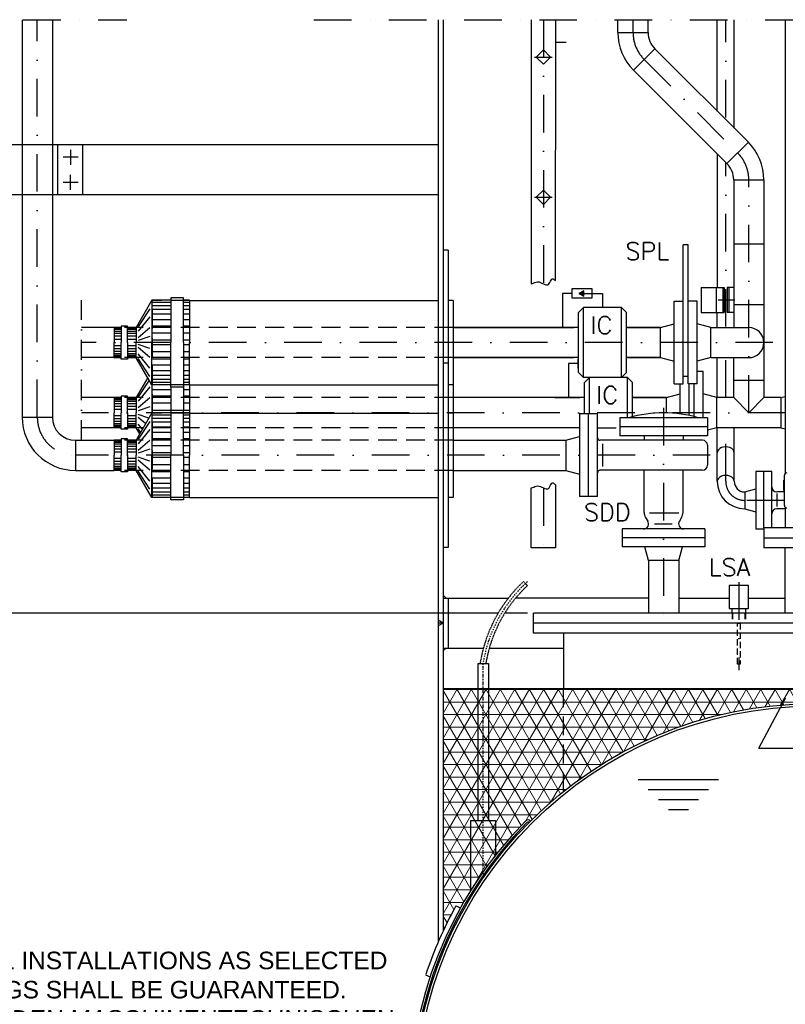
# Model space of a CAD drawing. Header units: inches. Extents: x -1548 to 30345, y -12744 to 2311.
# Tile 12 of 33: x 5813 to 7341, y -5924 to -3958. Entities that reach past the tile are written whole.
import ezdxf
from ezdxf.enums import TextEntityAlignment as Align

# ---------------------------------------------------------------- set-up
doc = ezdxf.new("R2010")
doc.units = ezdxf.units.IN
doc.header["$MEASUREMENT"] = 0
doc.linetypes.add('DASHDOT', pattern=[1, 0.5, -0.25, 0, -0.25])
doc.linetypes.add('HIDDEN', pattern=[0.375, 0.25, -0.125])
doc.layers.get('0').update_dxf_attribs({"linetype": 'CONTINUOUS'})
for name, color, linetype in [('12', 7, 'CONTINUOUS'), ('2', 7, 'CONTINUOUS'), ('41', 7, 'CONTINUOUS'), ('42', 7, 'CONTINUOUS'), ('44', 7, 'CONTINUOUS')]:
    doc.layers.add(name, color=color, linetype=linetype)
doc.styles.add('ROMANS', font='ROMANS', dxfattribs={"height": 0.2})

msp = doc.modelspace()

# ---------------------------------------------------------------- hatches: boundary and pattern name
h = msp.add_hatch(color=256)
h.dxf.hatch_style = 1
h.paths.add_polyline_path([(6929.7, -4504.5), (6939.1, -4509.9), (6939.1, -4499.1)])
at = {"layer": '2', "linetype": 'Continuous', "lineweight": 5}
h = msp.add_hatch(dxfattribs=at)
h.set_pattern_fill('NET3', color=253, scale=200)
h.set_pattern_definition([(0, (-1252.436, -12595.071), (0, 25), []), (60, (-1252.436, -12595.071), (-21.650635, 12.5), []), (120, (-1252.436, -12595.071), (-21.650635, -12.5), [])])
h.paths.add_polyline_path([(6823, -5557.7, -0.415496), (6832.9, -5557.6, -0.027574), (6898.6, -5498.8), (6898.6, -5425.7), (6658.6, -5425.7), (6658.6, -5777.1, -0.017184), (6684.1, -5727.1), (6693.3, -5731.1, -0.067385)])
h.paths.add_polyline_path([(7007.1, -5425.7), (6898.6, -5425.7), (6898.6, -5498.8, -0.040948)])
h.paths.add_polyline_path([(6898.6, -5293.3), (6658.6, -5293.3), (6658.6, -5425.7), (6898.6, -5425.7)])
h.paths.add_polyline_path([(7341.5, -5325.3), (7341.5, -5293.3), (6898.6, -5293.3), (6898.6, -5425.7), (7007.1, -5425.7, -0.11043)])
h.paths.add_polyline_path([(7381.8, -5293.3), (7341.5, -5293.3), (7341.5, -5325.3, -0.012609), (7381.8, -5323.5)])
h.paths.add_polyline_path([(7398.6, -5293.3), (7381.8, -5293.3), (7381.8, -5323.5, -0.005266), (7398.6, -5323.3)])
h.paths.add_polyline_path([(7415.5, -5293.3), (7398.6, -5293.3), (7398.6, -5323.3, -0.005266), (7415.5, -5323.5)])
h.paths.add_polyline_path([(7455.8, -5293.3), (7415.5, -5293.3), (7415.5, -5323.5, -0.012609), (7455.8, -5325.3)])
h.paths.add_polyline_path([(7468.5, -5293.3), (7455.8, -5293.3), (7455.8, -5325.3, -0.003981), (7468.5, -5326.4)])
h.paths.add_polyline_path([(7498.6, -5293.3), (7468.5, -5293.3), (7468.5, -5326.4, -0.009476), (7498.6, -5329.6)])
h.paths.add_polyline_path([(7528.8, -5293.3), (7498.6, -5293.3), (7498.6, -5329.6, -0.009522), (7528.8, -5334)])
h.paths.add_polyline_path([(7648.5, -5293.3), (7528.8, -5293.3), (7528.8, -5334, -0.038572), (7648.5, -5363.3)])
h.paths.add_polyline_path([(7678.6, -5293.3), (7648.5, -5293.3), (7648.5, -5363.3, -0.009987), (7678.6, -5373.9)])
h.paths.add_polyline_path([(7708.8, -5293.3), (7678.6, -5293.3), (7678.6, -5373.9, -0.010138), (7708.8, -5385.9)])
h.paths.add_polyline_path([(7898.6, -5293.3), (7708.8, -5293.3), (7708.8, -5385.9, -0.069363), (7898.6, -5498.8)])
h.paths.add_polyline_path([(8138.6, -5293.3), (7898.6, -5293.3), (7898.6, -5498.8, -0.027574), (7964.3, -5557.6, -0.415496), (7974.2, -5557.7, -0.020074), (8017.7, -5605.7), (8138.6, -5605.7)])
h.paths.add_polyline_path([(8138.6, -5605.7), (8017.7, -5605.7, -0.047247), (8103.9, -5731.1), (8113.1, -5727.1, -0.017184), (8138.6, -5777.1)])

# ---------------------------------------------------------------- linework, layer by layer
at = {"linetype": 'Continuous'}
for p, q in [((6648.6, -4207.6), (5758.5, -4207.6)), ((5888.8, -4207.6), (5888.8, -4307.6)), ((5938.8, -4207.6), (5938.8, -4307.6)), ((6648.6, -4307.6), (5758.5, -4307.6)), ((6077.5, -4687), (6077.5, -4742.9)), ((6115, -4691.7), (6115, -4738.2)), ((6140.1, -4691.7), (6140.1, -4738.2)), ((6152.6, -4687), (6152.6, -4742.9)), ((6678.6, -4686.6), (6678.6, -4743.3)), ((6768.6, -5142.5), (5359.6, -5142.5)), ((6826.7, -5142.5), (6781.8, -5142.5))]:
    msp.add_line(p, q, dxfattribs=at)
at = {"linetype": 'HIDDEN', "ltscale": 50}
for p, q in [((7235.4, -5142.5), (7235.4, -5162.5)), ((7236.4, -5142.5), (7236.4, -5162.5)), ((7260.9, -5142.5), (7260.9, -5162.5)), ((7261.8, -5142.5), (7261.8, -5162.5))]:
    msp.add_line(p, q, dxfattribs=at)
for points in [[(6956.2, -4513.5), (6956.2, -4495.5), (6915.7, -4495.5), (6915.7, -4513.5)], [(6929.7, -4504.5), (6939.1, -4509.9), (6939.1, -4499.1)], [(7229.4, -5133.4), (7267.9, -5133.4), (7267.9, -5087.5), (7229.4, -5087.5)]]:
    msp.add_lwpolyline(points, close=True)
for points in [[(6915.7, -4504.5), (6896.7, -4504.5), (6896.7, -4572.3), (6896.7, -4572.3)], [(6936, -4504.5), (6976.6, -4504.5), (6976.6, -4532.5), (6976.6, -4532.5)], [(6928.6, -4635.5), (6927.7, -4635.5), (6927.7, -4653.5), (6928.6, -4653.5)], [(6927.7, -4644.5), (6908.7, -4644.5), (6908.7, -4712.3), (6908.7, -4712.3)], [(7235.4, -5142.5), (7235.4, -5133.4)], [(7261.8, -5133.4), (7261.8, -5142.5)]]:
    msp.add_lwpolyline(points)
msp.add_lwpolyline([(7245.9, -5162.5), (7251.4, -5162.5), (7251.4, -5244.5), (7245.9, -5244.5)], close=True, dxfattribs=at)
at = {"layer": '2', "linetype": 'HIDDEN', "ltscale": 5}
msp.add_line((6819.1, -5079.5), (6826.8, -5087.7), dxfattribs=at)
at = {"layer": '2', "color": 7, "linetype": 'Continuous'}
for p, q in [((6727.5, -5243.3), (6727.5, -5556.7)), ((6748.8, -5243.3), (6748.8, -5556.7)), ((6713.1, -5556.7), (6713.1, -5697.5)), ((6713.1, -5556.7), (6763.1, -5556.7)), ((6763.1, -5556.7), (6763.1, -5625.9))]:
    msp.add_line(p, q, dxfattribs=at)
at = {"layer": '2', "linetype": 'Continuous'}
msp.add_line((6727.5, -5243.3), (6748.8, -5243.3), dxfattribs=at)
at = {"layer": '2', "color": 7, "linetype": 'DASHDOT', "ltscale": 5}
msp.add_line((6738.1, -5243.3), (6738.1, -5669.2), dxfattribs=at)
at = {"layer": '2', "linetype": 'Continuous', "lineweight": 5}
msp.add_line((8138.6, -5293.3), (6658.6, -5293.3), dxfattribs=at)
at = {"layer": '2', "linetype": 'HIDDEN', "ltscale": 5}
for radius, end in [(284.9, 171.092), (273.6, 170.7205)]:
    msp.add_arc((7013.8, -5287.4), radius, 133.1196, end, dxfattribs=at)
at = {"layer": '2', "linetype": 'DASHDOT', "ltscale": 5}
msp.add_arc((7013.8, -5287.4), 279.2, 132.0514, 170.91, dxfattribs=at)
at = {"layer": '41', "linetype": 'DASHDOT', "ltscale": 150}
for p, q in [((5670.2, -3957.9), (6027, -3957.9)), ((5848.6, -4751.5), (5848.6, -3957.9)), ((6400.4, -3957.9), (8168.6, -3957.9)), ((6858.6, -3957.9), (6858.6, -4485)), ((7037.6, -3983.6), (7037.6, -3957.9)), ((7222.6, -4153.2), (7222.6, -3957.9)), ((6840.6, -4032.5), (6875.9, -4032.5)), ((7059.9, -4037.3), (7246.4, -4223.8)), ((7222.6, -4570.7), (7222.6, -4242.7)), ((7268.6, -4742.5), (7268.6, -4277.5)), ((6840.6, -4312.5), (6875.9, -4312.5)), ((7207.5, -4517.5), (7240.8, -4517.5)), ((7316.9, -4602.5), (5936.8, -4602.5)), ((7222.6, -4712.3), (7222.6, -4636.1)), ((7098.6, -4732.7), (7098.6, -5157.5)), ((7341.5, -4742.5), (5936.8, -4742.5)), ((7222.6, -4879.5), (7222.6, -4772.6)), ((7191.7, -4827.5), (5924.6, -4827.5)), ((6858.6, -4893.6), (6858.6, -5026.7)), ((7339.6, -4917.5), (7260.6, -4917.5)), ((7248.6, -5080.8), (7248.6, -5256.4))]:
    msp.add_line(p, q, dxfattribs=at)
at = {"layer": '41', "linetype": 'Continuous', "ltscale": 150}
for p, q in [((5818.5, -3957.9), (5818.5, -4751.5)), ((5878.8, -3957.9), (5878.8, -4751.5)), ((6648.6, -3957.9), (6648.6, -5799.3)), ((6658.6, -3957.9), (6658.6, -5777.1)), ((6834.5, -3957.9), (6834.5, -4485.2)), ((6882.8, -3957.9), (6882, -4478.6)), ((7007.5, -3983.6), (7007.5, -3957.9)), ((7067.8, -3983.6), (7067.8, -3957.9)), ((7205.8, -4140.6), (7205.8, -3957.9)), ((7239.5, -4174.3), (7239.5, -3957.9)), ((7341.5, -3957.9), (7341.5, -4863.6)), ((7007.5, -3983.6), (7067.8, -3983.6)), ((6882.8, -4002.5), (6904.2, -4002.5)), ((6858.6, -4018.3), (6844.5, -4032.5)), ((6872.8, -4032.5), (6858.6, -4018.3)), ((7038.6, -4058.6), (7081.2, -4016)), ((7081.2, -4016), (7267.7, -4202.5)), ((6844.5, -4032.5), (6858.6, -4046.6)), ((6858.6, -4046.6), (6872.8, -4032.5)), ((7038.6, -4058.6), (7225, -4245.1)), ((7225, -4245.1), (7267.7, -4202.5)), ((5915.1, -4217.6), (5915.1, -4247.6)), ((7205.8, -4225.8), (7205.8, -4492.5)), ((5930.1, -4232.6), (5900.1, -4232.6)), ((5930.1, -4282.6), (5900.1, -4282.6)), ((5915.1, -4297.6), (5915.1, -4267.6)), ((7238.5, -4277.5), (7298.8, -4277.5)), ((7238.5, -4277.5), (7238.5, -4572.3)), ((7298.8, -4277.5), (7298.8, -4712.3)), ((6858.6, -4298.3), (6844.5, -4312.5)), ((6872.8, -4312.5), (6858.6, -4298.3)), ((6844.5, -4312.5), (6858.6, -4326.6)), ((6858.6, -4326.6), (6872.8, -4312.5)), ((6668.6, -4418.3), (6658.6, -4418.3)), ((6668.6, -4418.3), (6668.6, -4772.6)), ((7147.6, -4407.7), (7137.6, -4407.7)), ((7137.6, -4685), (7137.6, -4407.7)), ((7147.6, -4685), (7147.6, -4407.7)), ((7238.5, -4405.5), (7298.8, -4405.5)), ((7173.8, -4492.5), (7219.6, -4492.5)), ((7173.8, -4492.5), (7173.8, -4542.5)), ((7203.8, -4492.5), (7203.8, -4542.5)), ((7216.6, -4492.5), (7216.6, -4542.5)), ((7219.6, -4492.5), (7219.6, -4542.5)), ((7225.6, -4492.5), (7225.6, -4542.5)), ((7238.5, -4492.5), (7225.6, -4492.5)), ((7228.6, -4492.5), (7228.6, -4542.5)), ((6152.6, -4518.3), (6648.6, -4518.3)), ((6678.6, -4518.3), (6668.6, -4518.3)), ((6678.6, -4518.3), (6678.6, -4686.6)), ((7119.6, -4520), (7137.6, -4520)), ((7119.6, -4685), (7119.6, -4520)), ((7165.6, -4520), (7147.6, -4520)), ((7165.6, -4685), (7165.6, -4520)), ((6928.6, -4542.5), (6938.6, -4532.5)), ((6938.6, -4672.5), (6938.6, -4532.5)), ((7014.6, -4532.5), (6938.6, -4532.5)), ((7014.6, -4672.5), (7014.6, -4532.5)), ((7014.6, -4532.5), (7024.6, -4542.5)), ((7238.5, -4526.5), (7298.8, -4526.5)), ((6928.6, -4662.5), (6928.6, -4542.5)), ((7024.6, -4662.5), (7024.6, -4542.5)), ((7173.8, -4542.5), (7219.6, -4542.5)), ((7205.8, -4572.3), (7205.8, -4542.5)), ((7238.5, -4542.5), (7225.6, -4542.5)), ((6001.7, -4572.3), (5936.8, -4572.3)), ((6928.6, -4572.3), (6678.6, -4572.3)), ((6678.6, -4572.3), (6919.6, -4572.3)), ((7092.6, -4572.3), (7024.6, -4572.3)), ((7026.6, -4572.3), (7092.6, -4572.3)), ((7092.6, -4572.3), (7119.6, -4565.1)), ((7092.6, -4632.6), (7092.6, -4572.3)), ((7192.6, -4572.3), (7165.6, -4565.1)), ((7192.6, -4632.6), (7192.6, -4572.3)), ((7192.6, -4572.3), (7268.6, -4572.3)), ((6001.7, -4632.6), (5936.8, -4632.6)), ((6928.6, -4632.6), (6678.6, -4632.6)), ((6678.6, -4632.6), (6919.6, -4632.6)), ((7092.6, -4632.6), (7024.6, -4632.6)), ((7026.6, -4632.6), (7092.6, -4632.6)), ((7092.6, -4632.6), (7119.6, -4639.9)), ((7192.6, -4632.6), (7165.6, -4639.9)), ((7192.6, -4632.6), (7268.6, -4632.6)), ((7205.8, -4712.3), (7205.8, -4632.6)), ((7238.5, -4712.3), (7238.5, -4632.6)), ((6668.6, -4643.3), (6658.6, -4643.3)), ((6668.6, -4643.3), (6668.6, -5011.6)), ((6938.6, -4672.5), (6928.6, -4662.5)), ((7014.6, -4672.5), (6938.6, -4672.5)), ((6940.6, -4682.5), (6950.6, -4672.5)), ((6950.6, -4745), (6950.6, -4672.5)), ((7026.6, -4672.5), (6950.6, -4672.5)), ((7024.6, -4662.5), (7014.6, -4672.5)), ((7026.6, -4752.5), (7026.6, -4672.5)), ((7026.6, -4672.5), (7036.6, -4682.5)), ((7147.6, -4670), (7137.6, -4670)), ((7177.6, -4660), (7165.6, -4660)), ((7177.6, -4752.5), (7177.6, -4660)), ((6152.6, -4686.6), (6648.6, -4686.6)), ((6678.6, -4686.6), (6668.6, -4686.6)), ((6940.6, -4745), (6940.6, -4682.5)), ((7036.6, -4752.5), (7036.6, -4682.5)), ((7119.6, -4685), (7137.6, -4685)), ((7131.6, -4744.9), (7131.6, -4685)), ((7165.6, -4685), (7147.6, -4685)), ((7149.6, -4747.9), (7149.6, -4685)), ((7159.6, -4750.2), (7159.6, -4685)), ((7298.8, -4678.5), (7238.5, -4678.5)), ((6001.7, -4712.3), (5936.8, -4712.3)), ((6940.6, -4712.3), (6678.6, -4712.3)), ((6881.6, -4712.3), (6931.6, -4712.3)), ((7104.6, -4712.3), (7036.6, -4712.3)), ((7038.6, -4712.3), (7104.6, -4712.3)), ((7104.6, -4712.3), (7131.6, -4705.1)), ((7104.6, -4742.8), (7104.6, -4712.3)), ((7204.6, -4712.3), (7177.6, -4705.1)), ((7204.6, -4772.6), (7204.6, -4712.3)), ((7238.5, -4712.3), (7204.6, -4712.3)), ((7238.5, -4712.3), (7268.6, -4742.5)), ((7268.6, -4742.5), (7298.8, -4712.3)), ((7332.6, -4712.3), (7298.8, -4712.3)), ((7332.6, -4712.3), (7341.5, -4710)), ((7332.6, -4712.3), (7332.6, -4772.6)), ((5818.5, -4751.5), (5878.8, -4751.5)), ((6152.6, -4743.3), (6648.6, -4743.3)), ((6678.6, -4743.3), (6668.6, -4743.3)), ((6678.6, -4743.3), (6678.6, -4911.6)), ((6966.6, -4745), (6930.6, -4745)), ((6930.6, -4745), (6930.6, -4910)), ((6966.6, -4745), (6930.6, -4745)), ((6930.6, -4745), (6930.6, -4910)), ((6948.6, -4910), (6948.6, -4745)), ((6948.6, -4910), (6948.6, -4745)), ((6966.6, -4910), (6966.6, -4745)), ((6966.6, -4910), (6966.6, -4745)), ((7186.1, -4752.5), (7011.1, -4752.5)), ((7011.1, -4752.5), (7011.1, -4788.5)), ((7011.1, -4752.5), (7011.1, -4788.5)), ((7186.1, -4752.5), (7186.1, -4788.5)), ((6001.7, -4772.6), (5936.8, -4772.6)), ((6930.6, -4772.6), (6678.6, -4772.6)), ((7186.1, -4770.5), (7011.1, -4770.5)), ((7204.6, -4772.6), (7186.1, -4777.6)), ((7332.6, -4772.6), (7204.6, -4772.6)), ((7205.8, -4879.5), (7205.8, -4772.6)), ((7239.5, -4879.5), (7239.5, -4772.6)), ((7332.6, -4772.6), (7341.5, -4775)), ((6903.6, -4797.3), (6930.6, -4790.1)), ((6903.6, -4797.3), (6930.6, -4790.1)), ((7186.1, -4788.5), (7011.1, -4788.5)), ((7059.9, -4788.5), (7059.9, -4797.5)), ((7137.3, -4788.5), (7137.3, -4797.5)), ((5924.6, -4797.3), (5924.6, -4857.6)), ((5924.6, -4797.3), (6001.7, -4797.3)), ((6678.6, -4797.3), (6903.6, -4797.3)), ((6770.6, -4797.3), (6903.6, -4797.3)), ((6903.6, -4797.3), (6903.6, -4857.6)), ((6903.6, -4797.3), (6903.6, -4857.6)), ((7176.1, -4797.5), (6971.6, -4797.5)), ((6976.8, -4804.5), (6976.8, -4850.1)), ((6976.8, -4804.5), (6976.8, -4850.1)), ((7186.1, -4807.5), (7186.1, -4847.5)), ((5924.6, -4857.6), (6001.7, -4857.6)), ((6678.6, -4857.6), (6903.6, -4857.6)), ((6783.1, -4857.6), (6903.6, -4857.6)), ((6903.6, -4857.6), (6930.6, -4864.9)), ((6903.6, -4857.6), (6930.6, -4864.9)), ((7176.1, -4857.5), (6971.6, -4857.5)), ((7059.9, -4941.5), (7059.9, -4857.5)), ((7137.3, -4941.5), (7137.3, -4857.5)), ((7282.6, -4860), (7282.6, -4975)), ((7314.6, -4860), (7282.6, -4860)), ((7298.6, -4972.5), (7298.6, -4860)), ((7314.6, -4972.5), (7314.6, -4860)), ((7339.6, -4927.5), (7339.6, -4867.5)), ((6834.5, -5012.5), (6834.5, -4892.6)), ((6882.8, -4886.8), (6882.8, -5012.5)), ((7338.6, -4897.5), (7338.6, -4877.5)), ((7339.6, -4877.5), (7338.6, -4877.5)), ((7339.6, -4887.5), (7338.6, -4887.5)), ((6152.6, -4911.6), (6648.6, -4911.6)), ((6678.6, -4911.6), (6668.6, -4911.6)), ((6966.6, -4910), (6930.6, -4910)), ((6966.6, -4910), (6930.6, -4910)), ((7260.6, -4900.6), (7282.6, -4894.7)), ((7260.6, -4900.6), (7260.6, -4934.3)), ((7339.6, -4900.5), (7324.6, -4900.5)), ((7324.6, -4903.9), (7324.6, -4929.6)), ((7339.6, -4897.5), (7338.6, -4897.5)), ((7341.5, -4931.4), (7341.5, -4972.5)), ((7062.6, -4951.5), (7066.8, -4958.8)), ((7128.9, -4943), (7070.2, -4943)), ((7134.6, -4951.5), (7130.4, -4958.8)), ((7260.6, -4934.3), (7282.6, -4940.2)), ((7341.5, -4934.5), (7324.6, -4934.5)), ((7115.8, -4964.9), (7080.4, -4964.9)), ((7498.6, -4972.5), (7298.6, -4972.5)), ((7298.6, -4972.5), (7298.6, -5012.5)), ((7181.1, -4974.5), (7016.1, -4974.5)), ((7016.1, -4974.5), (7016.1, -5010.5)), ((7181.1, -4992.5), (7016.1, -4992.5)), ((7181.1, -4974.5), (7181.1, -5010.5)), ((7298.6, -4975), (7282.6, -4975)), ((7298.6, -4992.5), (7868.6, -4992.5)), ((6668.6, -5011.6), (6658.6, -5011.6)), ((7181.1, -5010.5), (7016.1, -5010.5)), ((7068.5, -5037.5), (7061.2, -5010.5)), ((7128.8, -5037.5), (7136, -5010.5)), ((6882.8, -5012.5), (6834.5, -5012.5)), ((7498.6, -5012.5), (7298.6, -5012.5)), ((7341.5, -5142.5), (7341.5, -5012.5)), ((7128.8, -5037.5), (7068.5, -5037.5)), ((7068.5, -5037.5), (7068.5, -5142.5)), ((7128.8, -5037.5), (7128.8, -5142.5)), ((6658.6, -5106.8), (6664.3, -5112.5)), ((6658.6, -5112.5), (6789, -5112.5)), ((6668.6, -5112.5), (6668.6, -5212.5)), ((7068.5, -5112.5), (6803.5, -5112.5)), ((7128.8, -5112.5), (7229.4, -5112.5)), ((7267.9, -5112.5), (7341.5, -5112.5)), ((6838.6, -5182.5), (6838.6, -5142.5)), ((7958.6, -5142.5), (6838.6, -5142.5)), ((6658.6, -5162.5), (6648.6, -5156.7)), ((6658.6, -5162.5), (6648.6, -5162.5)), ((6658.6, -5162.5), (6648.6, -5168.3)), ((7958.6, -5162.5), (6838.6, -5162.5)), ((7958.6, -5182.5), (6838.6, -5182.5)), ((6898.6, -5182.5), (6898.6, -5293.3)), ((6658.6, -5218.1), (6664.3, -5212.5)), ((6658.6, -5212.5), (6739, -5212.5)), ((6750.7, -5212.5), (6898.6, -5212.5)), ((7288.6, -5412.5), (7331.6, -5331.1)), ((7288.6, -5412.5), (7388.6, -5412.5)), ((7208.1, -5475.4), (7048.1, -5475.4)), ((7188.1, -5495.4), (7068.1, -5495.4)), ((7168.1, -5515.4), (7088.1, -5515.4)), ((7148.1, -5535.4), (7108.1, -5535.4)), ((6684.1, -5727.1), (6693.3, -5731.1)), ((6623.7, -5864.4), (6632.9, -5868.4))]:
    msp.add_line(p, q, dxfattribs=at)
at = {"layer": '41', "linetype": 'DASHDOT', "ltscale": 80}
msp.add_line((5936.8, -4797.3), (5936.8, -4517.9), dxfattribs=at)
at = {"layer": '41', "linetype": 'HIDDEN', "ltscale": 150}
for p, q in [((6078.6, -4686.6), (6078.6, -4518.3)), ((6152.6, -4518.3), (6078.6, -4518.3)), ((6678.6, -4572.3), (6001.7, -4572.3)), ((6678.6, -4632.6), (6001.7, -4632.6)), ((6078.6, -4743.3), (6078.6, -4686.6)), ((6152.6, -4686.6), (6078.6, -4686.6)), ((6678.6, -4712.3), (6001.7, -4712.3)), ((6078.6, -4911.6), (6078.6, -4743.3)), ((6152.6, -4743.3), (6078.6, -4743.3)), ((6678.6, -4772.6), (6001.7, -4772.6)), ((6966.6, -4772.6), (7011.1, -4772.6)), ((6678.6, -4797.3), (6001.7, -4797.3)), ((6678.6, -4857.6), (6001.7, -4857.6)), ((6152.6, -4911.6), (6078.6, -4911.6)), ((6898.6, -5498.8), (6898.6, -5293.3)), ((7341.3, -5312.8), (7331.6, -5331.1)), ((7341.5, -5312.5), (7341.3, -5312.8))]:
    msp.add_line(p, q, dxfattribs=at)
at = {"layer": '41', "linetype": 'Continuous', "ltscale": 150}
for radius in [800, 795]:
    msp.add_circle((7398.6, -6123.3), radius, dxfattribs=at)
for centre, radius, start, end in [((7113.6, -3983.6), 106.2, 180, 225), ((7113.6, -3983.6), 45.9, 180, 225), ((7192.6, -4277.5), 106.2, 0, 45), ((7192.6, -4277.5), 45.9, 0, 45), ((7268.6, -4602.5), 30.1, 270, 90), ((5924.6, -4751.5), 106.2, 180, 270), ((5924.6, -4751.5), 45.9, 180, 270), ((7098.6, -4992.7), 250, 73.9079, 106.0921), ((6971.6, -4792.5), 5, 180, 270), ((6971.6, -4792.5), 5, 180, 270), ((7176.1, -4807.5), 10, 360, 90), ((7176.1, -4847.5), 10, 270, 360), ((6971.6, -4862.5), 5, 90, 180), ((6971.6, -4862.5), 5, 90, 180), ((7344.6, -4867.5), 5, 90, 180), ((7260.6, -4879.5), 54.9, 180, 270), ((7260.6, -4879.5), 21.1, 180, 270), ((7324.6, -4890.5), 10, 180, 270), ((7344.6, -4927.5), 5, 180, 270), ((7079.9, -4941.5), 20, 180, 210.0002), ((7117.3, -4941.5), 20, 329.9998, 0), ((7324.6, -4944.5), 10, 90, 180), ((7058.6, -4964.5), 10, 270, 34.8304), ((7138.6, -4964.5), 10, 145.1696, 270), ((7398.6, -6123.3), 807, 135.4995, 44.4987), ((7398.6, -6123.3), 803, 135.4995, 44.4987), ((6828, -5562.6), 7, 45, 135.5013), ((6828, -5562.6), 3, 45, 135.5013), ((7398.6, -6123.3), 817, 150.987, 161.5211)]:
    msp.add_arc(centre, radius, start, end, dxfattribs=at)
at = {"layer": '41', "linetype": 'DASHDOT', "ltscale": 150}
for centre, radius, start, end in [((7113.6, -3983.6), 76, 180, 225), ((7192.6, -4277.5), 76, 0, 45), ((5924.6, -4751.5), 76, 180, 270), ((7260.6, -4879.5), 38, 180, 270)]:
    msp.add_arc(centre, radius, start, end, dxfattribs=at)
at = {"layer": '41', "linetype": 'Continuous', "ltscale": 150}
for centre in [(7222.6, -4822.6), (7222.6, -4879.5)]:
    msp.add_ellipse(centre, major_axis=(16.9, 0), ratio=0.70711, start_param=0, end_param=3.141593, dxfattribs=at)
for points in [[(6834.5, -4485.2), (6837.7, -4484.1), (6841, -4482.9), (6844.2, -4481.7), (6851.6, -4479.1), (6860.1, -4487.7), (6867.2, -4487.3), (6872, -4487), (6874.1, -4472), (6878.3, -4475.5), (6879.7, -4476.6), (6881.1, -4477.8), (6882.5, -4479)], [(6834.5, -4892.6), (6837.7, -4891.4), (6841, -4890.3), (6844.2, -4889.1), (6851.6, -4886.5), (6860.1, -4895.1), (6867.2, -4894.7), (6872, -4894.4), (6874.1, -4879.4), (6878.3, -4882.8), (6879.7, -4884), (6881.1, -4885.2), (6882.5, -4886.3)]]:
    msp.add_open_spline(points, degree=3, knots=[0, 0, 0, 0, 0.185866, 0.185866, 0.185866, 0.610394, 0.610394, 0.610394, 0.902335, 0.902335, 0.902335, 1, 1, 1, 1], dxfattribs=at)
at = {"layer": '44', "linetype": 'Continuous', "ltscale": 150}
for p, q in [((6077.5, -4517.9), (6046.1, -4572.2)), ((6077.5, -4517.9), (6077.5, -4602.5)), ((6115, -4517.9), (6077.5, -4517.9)), ((6115, -4513.2), (6115, -4602.5)), ((6140.1, -4513.2), (6115, -4513.2)), ((6140.1, -4602.5), (6140.1, -4513.2)), ((6152.6, -4517.9), (6140.1, -4517.9)), ((6152.6, -4517.9), (6152.6, -4602.5)), ((6073.5, -4535), (6050.2, -4570.6)), ((6115, -4522.6), (6077.5, -4522.6)), ((6115, -4528.9), (6077.5, -4528.9)), ((6115, -4536.7), (6077.5, -4536.7)), ((6152.6, -4522.6), (6140.1, -4522.6)), ((6152.6, -4528.9), (6140.1, -4528.9)), ((6152.6, -4536.7), (6140.1, -4536.7)), ((6073.5, -4551.1), (6050.2, -4579.8)), ((6115, -4546.1), (6077.5, -4546.1)), ((6115, -4557.1), (6077.5, -4557.1)), ((6152.6, -4546.1), (6140.1, -4546.1)), ((6152.6, -4557.1), (6140.1, -4557.1)), ((6001.7, -4572.2), (6001.7, -4602.5)), ((6015.9, -4572.2), (6001.7, -4572.2)), ((6015.9, -4574), (6001.7, -4574)), ((6015.9, -4576.7), (6001.7, -4576.7)), ((6015.9, -4569.6), (6015.9, -4602.5)), ((6028.4, -4569.6), (6015.9, -4569.6)), ((6028.4, -4602.5), (6028.4, -4569.6)), ((6046.1, -4572.2), (6028.4, -4572.2)), ((6046.1, -4574), (6028.4, -4574)), ((6046.1, -4576.7), (6028.4, -4576.7)), ((6046.1, -4572.2), (6046.1, -4602.5)), ((6073.5, -4573), (6050.2, -4592.9)), ((6115, -4569.6), (6077.5, -4569.6)), ((6152.6, -4569.6), (6140.1, -4569.6)), ((6015.9, -4580.3), (6001.7, -4580.3)), ((6015.9, -4584.7), (6001.7, -4584.7)), ((6015.9, -4590), (6001.7, -4590)), ((6015.9, -4596.3), (6001.7, -4596.3)), ((6046.1, -4580.3), (6028.4, -4580.3)), ((6046.1, -4584.7), (6028.4, -4584.7)), ((6046.1, -4590), (6028.4, -4590)), ((6046.1, -4596.3), (6028.4, -4596.3)), ((6073.5, -4590.6), (6050.2, -4598.6)), ((6115, -4583.7), (6077.5, -4583.7)), ((6115, -4597.8), (6077.5, -4597.8)), ((6152.6, -4583.7), (6140.1, -4583.7)), ((6152.6, -4597.8), (6140.1, -4597.8)), ((6001.7, -4632.7), (6001.7, -4602.5)), ((6015.9, -4608.7), (6001.7, -4608.7)), ((6015.9, -4614.9), (6001.7, -4614.9)), ((6015.9, -4635.4), (6015.9, -4602.5)), ((6028.4, -4602.5), (6028.4, -4635.4)), ((6046.1, -4608.7), (6028.4, -4608.7)), ((6046.1, -4614.9), (6028.4, -4614.9)), ((6046.1, -4632.7), (6046.1, -4602.5)), ((6073.5, -4614.3), (6050.2, -4606.4)), ((6073.5, -4632), (6050.2, -4612.1)), ((6077.5, -4687), (6077.5, -4602.5)), ((6115, -4607.2), (6077.5, -4607.2)), ((6115, -4691.7), (6115, -4602.5)), ((6140.1, -4602.5), (6140.1, -4691.7)), ((6152.6, -4607.2), (6140.1, -4607.2)), ((6152.6, -4687), (6152.6, -4602.5)), ((6015.9, -4620.3), (6001.7, -4620.3)), ((6015.9, -4624.7), (6001.7, -4624.7)), ((6015.9, -4628.3), (6001.7, -4628.3)), ((6015.9, -4630.9), (6001.7, -4630.9)), ((6015.9, -4632.7), (6001.7, -4632.7)), ((6028.4, -4635.4), (6015.9, -4635.4)), ((6046.1, -4620.3), (6028.4, -4620.3)), ((6046.1, -4624.7), (6028.4, -4624.7)), ((6046.1, -4628.3), (6028.4, -4628.3)), ((6046.1, -4630.9), (6028.4, -4630.9)), ((6046.1, -4632.7), (6028.4, -4632.7)), ((6077.5, -4687), (6046.1, -4632.7)), ((6073.5, -4653.9), (6050.2, -4625.2)), ((6073.5, -4670), (6050.2, -4634.4)), ((6115, -4621.3), (6077.5, -4621.3)), ((6115, -4635.4), (6077.5, -4635.4)), ((6152.6, -4621.3), (6140.1, -4621.3)), ((6152.6, -4635.4), (6140.1, -4635.4)), ((6115, -4647.9), (6077.5, -4647.9)), ((6152.6, -4647.9), (6140.1, -4647.9)), ((6069.1, -4672.5), (6046.1, -4712.2)), ((6071.9, -4677.4), (6050.2, -4710.6)), ((6115, -4658.9), (6077.5, -4658.9)), ((6115, -4668.2), (6077.5, -4668.2)), ((6115, -4676.1), (6077.5, -4676.1)), ((6152.6, -4658.9), (6140.1, -4658.9)), ((6152.6, -4668.2), (6140.1, -4668.2)), ((6152.6, -4676.1), (6140.1, -4676.1)), ((6073.5, -4691.1), (6050.2, -4719.8)), ((6115, -4682.3), (6077.5, -4682.3)), ((6115, -4687), (6077.5, -4687)), ((6115, -4697.1), (6077.5, -4697.1)), ((6140.1, -4691.7), (6115, -4691.7)), ((6152.6, -4682.3), (6140.1, -4682.3)), ((6152.6, -4687), (6140.1, -4687)), ((6152.6, -4697.1), (6140.1, -4697.1)), ((6001.7, -4712.2), (6001.7, -4742.5)), ((6015.9, -4712.2), (6001.7, -4712.2)), ((6015.9, -4714), (6001.7, -4714)), ((6015.9, -4716.7), (6001.7, -4716.7)), ((6015.9, -4709.6), (6015.9, -4742.5)), ((6028.4, -4709.6), (6015.9, -4709.6)), ((6028.4, -4742.5), (6028.4, -4709.6)), ((6046.1, -4712.2), (6028.4, -4712.2)), ((6046.1, -4714), (6028.4, -4714)), ((6046.1, -4716.7), (6028.4, -4716.7)), ((6046.1, -4712.2), (6046.1, -4742.5)), ((6073.5, -4713), (6050.2, -4732.9)), ((6115, -4709.6), (6077.5, -4709.6)), ((6152.6, -4709.6), (6140.1, -4709.6)), ((6015.9, -4720.3), (6001.7, -4720.3)), ((6015.9, -4724.7), (6001.7, -4724.7)), ((6015.9, -4730), (6001.7, -4730)), ((6015.9, -4736.3), (6001.7, -4736.3)), ((6046.1, -4720.3), (6028.4, -4720.3)), ((6046.1, -4724.7), (6028.4, -4724.7)), ((6046.1, -4730), (6028.4, -4730)), ((6046.1, -4736.3), (6028.4, -4736.3)), ((6073.5, -4730.6), (6050.2, -4738.6)), ((6115, -4723.7), (6077.5, -4723.7)), ((6152.6, -4723.7), (6140.1, -4723.7)), ((6001.7, -4772.7), (6001.7, -4742.5)), ((6015.9, -4748.7), (6001.7, -4748.7)), ((6015.9, -4754.9), (6001.7, -4754.9)), ((6015.9, -4775.4), (6015.9, -4742.5)), ((6028.4, -4742.5), (6028.4, -4775.4)), ((6046.1, -4748.7), (6028.4, -4748.7)), ((6046.1, -4754.9), (6028.4, -4754.9)), ((6046.1, -4772.7), (6046.1, -4742.5)), ((6077.5, -4742.9), (6046.1, -4797.2)), ((6071.3, -4753.6), (6050.2, -4746.4)), ((6064.9, -4764.7), (6050.2, -4752.1)), ((6115, -4737.8), (6077.5, -4737.8)), ((6077.5, -4742.9), (6077.5, -4827.5)), ((6115, -4742.9), (6077.5, -4742.9)), ((6115, -4747.6), (6077.5, -4747.6)), ((6115, -4753.9), (6077.5, -4753.9)), ((6115, -4738.2), (6115, -4827.5)), ((6140.1, -4738.2), (6115, -4738.2)), ((6152.6, -4737.8), (6140.1, -4737.8)), ((6140.1, -4827.5), (6140.1, -4738.2)), ((6152.6, -4742.9), (6140.1, -4742.9)), ((6152.6, -4747.6), (6140.1, -4747.6)), ((6152.6, -4753.9), (6140.1, -4753.9)), ((6152.6, -4742.9), (6152.6, -4827.5)), ((6015.9, -4760.3), (6001.7, -4760.3)), ((6015.9, -4764.7), (6001.7, -4764.7)), ((6015.9, -4768.3), (6001.7, -4768.3)), ((6015.9, -4770.9), (6001.7, -4770.9)), ((6015.9, -4772.7), (6001.7, -4772.7)), ((6028.4, -4775.4), (6015.9, -4775.4)), ((6046.1, -4760.3), (6028.4, -4760.3)), ((6046.1, -4764.7), (6028.4, -4764.7)), ((6046.1, -4768.3), (6028.4, -4768.3)), ((6046.1, -4770.9), (6028.4, -4770.9)), ((6046.1, -4772.7), (6028.4, -4772.7)), ((6053.2, -4785), (6046.1, -4772.7)), ((6073.5, -4760), (6050.2, -4795.6)), ((6058.6, -4775.6), (6050.2, -4765.2)), ((6055, -4781.8), (6050.2, -4774.4)), ((6073.5, -4776.1), (6050.2, -4804.8)), ((6115, -4761.7), (6077.5, -4761.7)), ((6115, -4771.1), (6077.5, -4771.1)), ((6152.6, -4761.7), (6140.1, -4761.7)), ((6152.6, -4771.1), (6140.1, -4771.1)), ((6015.9, -4794.6), (6015.9, -4827.5)), ((6028.4, -4794.6), (6015.9, -4794.6)), ((6028.4, -4827.5), (6028.4, -4794.6)), ((6115, -4782.1), (6077.5, -4782.1)), ((6115, -4794.6), (6077.5, -4794.6)), ((6152.6, -4782.1), (6140.1, -4782.1)), ((6152.6, -4794.6), (6140.1, -4794.6)), ((6001.7, -4797.2), (6001.7, -4827.5)), ((6015.9, -4797.2), (6001.7, -4797.2)), ((6015.9, -4799), (6001.7, -4799)), ((6015.9, -4801.7), (6001.7, -4801.7)), ((6015.9, -4805.3), (6001.7, -4805.3)), ((6015.9, -4809.7), (6001.7, -4809.7)), ((6015.9, -4815), (6001.7, -4815)), ((6046.1, -4797.2), (6028.4, -4797.2)), ((6046.1, -4799), (6028.4, -4799)), ((6046.1, -4801.7), (6028.4, -4801.7)), ((6046.1, -4805.3), (6028.4, -4805.3)), ((6046.1, -4809.7), (6028.4, -4809.7)), ((6046.1, -4815), (6028.4, -4815)), ((6046.1, -4797.2), (6046.1, -4827.5)), ((6073.5, -4798), (6050.2, -4817.9)), ((6073.5, -4815.6), (6050.2, -4823.6)), ((6115, -4808.7), (6077.5, -4808.7)), ((6152.6, -4808.7), (6140.1, -4808.7)), ((6015.9, -4821.3), (6001.7, -4821.3)), ((6001.7, -4857.7), (6001.7, -4827.5)), ((6015.9, -4833.7), (6001.7, -4833.7)), ((6015.9, -4860.4), (6015.9, -4827.5)), ((6046.1, -4821.3), (6028.4, -4821.3)), ((6028.4, -4827.5), (6028.4, -4860.4)), ((6046.1, -4833.7), (6028.4, -4833.7)), ((6046.1, -4857.7), (6046.1, -4827.5)), ((6073.5, -4839.3), (6050.2, -4831.4)), ((6115, -4822.8), (6077.5, -4822.8)), ((6077.5, -4912), (6077.5, -4827.5)), ((6115, -4832.2), (6077.5, -4832.2)), ((6115, -4916.7), (6115, -4827.5)), ((6152.6, -4822.8), (6140.1, -4822.8)), ((6140.1, -4827.5), (6140.1, -4916.7)), ((6152.6, -4832.2), (6140.1, -4832.2)), ((6152.6, -4912), (6152.6, -4827.5)), ((6015.9, -4839.9), (6001.7, -4839.9)), ((6015.9, -4845.3), (6001.7, -4845.3)), ((6015.9, -4849.7), (6001.7, -4849.7)), ((6015.9, -4853.3), (6001.7, -4853.3)), ((6046.1, -4839.9), (6028.4, -4839.9)), ((6046.1, -4845.3), (6028.4, -4845.3)), ((6046.1, -4849.7), (6028.4, -4849.7)), ((6046.1, -4853.3), (6028.4, -4853.3)), ((6073.5, -4857), (6050.2, -4837.1)), ((6073.5, -4878.9), (6050.2, -4850.2)), ((6115, -4846.3), (6077.5, -4846.3)), ((6152.6, -4846.3), (6140.1, -4846.3)), ((6015.9, -4855.9), (6001.7, -4855.9)), ((6015.9, -4857.7), (6001.7, -4857.7)), ((6028.4, -4860.4), (6015.9, -4860.4)), ((6046.1, -4855.9), (6028.4, -4855.9)), ((6046.1, -4857.7), (6028.4, -4857.7)), ((6077.5, -4912), (6046.1, -4857.7)), ((6073.5, -4895), (6050.2, -4859.4)), ((6115, -4860.4), (6077.5, -4860.4)), ((6115, -4872.9), (6077.5, -4872.9)), ((6152.6, -4860.4), (6140.1, -4860.4)), ((6152.6, -4872.9), (6140.1, -4872.9)), ((6115, -4883.9), (6077.5, -4883.9)), ((6115, -4893.2), (6077.5, -4893.2)), ((6152.6, -4883.9), (6140.1, -4883.9)), ((6152.6, -4893.2), (6140.1, -4893.2)), ((6115, -4901.1), (6077.5, -4901.1)), ((6115, -4907.3), (6077.5, -4907.3)), ((6115, -4912), (6077.5, -4912)), ((6152.6, -4901.1), (6140.1, -4901.1)), ((6152.6, -4907.3), (6140.1, -4907.3)), ((6152.6, -4912), (6140.1, -4912)), ((6140.1, -4916.7), (6115, -4916.7))]:
    msp.add_line(p, q, dxfattribs=at)

# ---------------------------------------------------------------- texts
at = {"layer": '12', "linetype": 'Continuous', "insert": (4444.9, -5818.5), "char_height": 35, "width": 2158.935, "attachment_point": 1, "style": 'ROMANS'}
msp.add_mtext('{\\fArial|b0|i0|c0|p34;OPENINGS IN THE GRATINGS ACC. TO THE MECHANICAL INSTALLATIONS AS SELECTED BY THE CONTRACTOR. EASY REMOVAL OF THE GRATINGS SHALL BE GUARANTEED.\\P\\fArial|b0|i1|c0|p34;OEFFNUNGEN IN DEN GITTERROSTEN ENTSPRECHEND DEN MASCHINENTECHNISCHEN EINBAUTEN NACH WAHL DES AN. DER LEICHTE AUSBAU DER GITTERROSTE IST ZU GEWAEHRLEISTEN.}', dxfattribs=at)
at = {"layer": '41', "linetype": 'Continuous', "ltscale": 150, "style": 'ROMANS'}
for s, p in [('SPL', (7022.6, -4437.5)), ('SDD', (6939.8, -4958.7)), ('LSA', (7188.8, -5068.3))]:
    msp.add_text(s, height=35, dxfattribs=at).set_placement(p)
at = {"layer": '42', "linetype": 'Continuous', "ltscale": 150, "style": 'ROMANS'}
for p in [(6952.8, -4567.8), (6964.2, -4707.1)]:
    msp.add_text('IC', height=35, dxfattribs=at).set_placement(p, align=Align.MIDDLE_LEFT)

doc.saveas('drawing.dxf')
